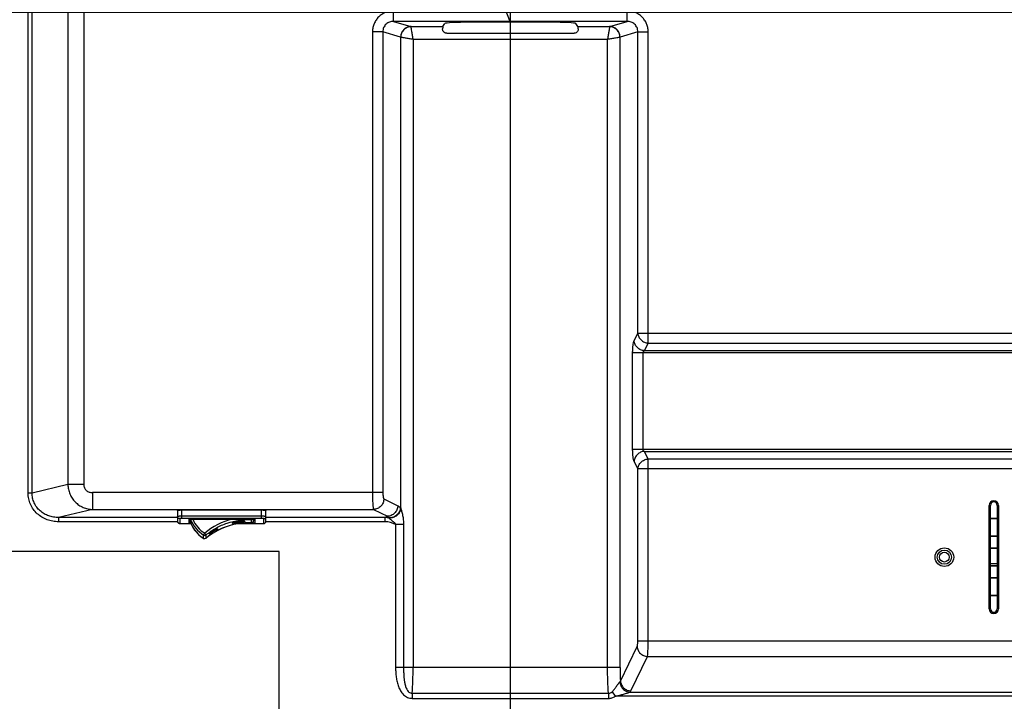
# Model space of a CAD drawing. Header units: millimetres. Extents: x -9020 to -2602, y 1105 to 6065.
# Tile 8 of 80: x -7507 to -7272, y 2675 to 2838. Entities that reach past the tile are written whole.
import ezdxf

# ---------------------------------------------------------------- set-up
doc = ezdxf.new("R2010")
doc.units = ezdxf.units.MM
doc.header["$LTSCALE"] = 65.395
doc.header["$PDSIZE"] = 0.05
doc.layers.get('0').update_dxf_attribs({"linetype": 'CONTINUOUS'})
doc.layers.get('Defpoints').update_dxf_attribs({"linetype": 'CONTINUOUS'})
doc.layers.add('02___PRT_ALL_AXES', color=7, linetype='CONTINUOUS')
doc.styles.get("Standard").update_dxf_attribs({"font": 'GOTHIC.TTF', "width": 0.5})
doc.dimstyles.new('ISO-25', dxfattribs={"dimtxt": 2.5, "dimasz": 2.5, "dimexe": 1.25, "dimexo": 0.625, "dimtad": 1, "dimtxsty": 'STANDARD', "dimcen": 2.5, "dimadec": 0, "dimazin": 0, "dimtfac": 1, "dimtmove": 0, "dimatfit": 3, "dimfxl": 1, "dimarcsym": 0})

# ---------------------------------------------------------------- blocks, each defined once
blk = doc.blocks.new('*D9')
at = {"color": 3, "lineweight": -2}
for p, q in [((-7637.35, 2848.98), (-7637.35, 2552.24)), ((-7389.98, 2848.98), (-7389.98, 2552.24)), ((-7404.98, 2553.49), (-7622.35, 2553.49))]:
    blk.add_line(p, q, dxfattribs=at)
at = {"color": 3}
for points in [[(-7622.35, 2555.99), (-7622.35, 2550.99), (-7637.35, 2553.49)], [(-7404.98, 2550.99), (-7404.98, 2555.99), (-7389.98, 2553.49)]]:
    blk.add_solid(points, dxfattribs=at)
at = {"layer": 'Defpoints', "color": 0}
for p in [(-7637.35, 2849.6), (-7389.98, 2849.6), (-7637.35, 2553.49)]:
    blk.add_point(p, dxfattribs=at)
at = {"color": 2, "insert": (-7513.66, 2571.45), "char_height": 20, "attachment_point": 5}
blk.add_mtext('247 [9,739]', dxfattribs=at)
blk = doc.blocks.new('*D10')
at = {"color": 3, "lineweight": -2}
for p, q in [((-7390.6, 2849.6), (-7807.72, 2849.6)), ((-7806.47, 2834.6), (-7806.47, 2637.48)), ((-7390.6, 2622.48), (-7807.72, 2622.48))]:
    blk.add_line(p, q, dxfattribs=at)
at = {"color": 3}
for points in [[(-7803.97, 2834.6), (-7808.97, 2834.6), (-7806.47, 2849.6)], [(-7808.97, 2637.48), (-7803.97, 2637.48), (-7806.47, 2622.48)]]:
    blk.add_solid(points, dxfattribs=at)
at = {"layer": 'Defpoints', "color": 0}
for p in [(-7389.98, 2849.6), (-7806.47, 2622.48), (-7389.98, 2622.48)]:
    blk.add_point(p, dxfattribs=at)
at = {"color": 2, "insert": (-7824.43, 2736.04), "char_height": 20, "attachment_point": 5, "rotation": 90}
blk.add_mtext('227 [8,942]', dxfattribs=at)
blk = doc.blocks.new('*D11')
at = {"color": 3, "lineweight": -2}
for p, q in [((-7637.35, 2838.63), (-7637.35, 2502.45)), ((-7209.98, 2838.63), (-7209.98, 2502.45)), ((-7224.98, 2503.7), (-7622.35, 2503.7))]:
    blk.add_line(p, q, dxfattribs=at)
at = {"color": 3}
for points in [[(-7622.35, 2506.2), (-7622.35, 2501.2), (-7637.35, 2503.7)], [(-7224.98, 2501.2), (-7224.98, 2506.2), (-7209.98, 2503.7)]]:
    blk.add_solid(points, dxfattribs=at)
at = {"layer": 'Defpoints', "color": 0}
for p in [(-7637.35, 2839.25), (-7209.98, 2839.25), (-7637.35, 2503.7)]:
    blk.add_point(p, dxfattribs=at)
at = {"color": 2, "insert": (-7423.66, 2521.66), "char_height": 20, "attachment_point": 5}
blk.add_mtext('427 [16,826]', dxfattribs=at)
blk = doc.blocks.new('*D12')
at = {"color": 3, "lineweight": -2}
for p, q in [((-7210.6, 2839.25), (-7738.66, 2839.25)), ((-7737.41, 2824.25), (-7737.41, 2637.48)), ((-7210.6, 2622.48), (-7738.66, 2622.48))]:
    blk.add_line(p, q, dxfattribs=at)
at = {"color": 3}
for points in [[(-7734.91, 2824.25), (-7739.91, 2824.25), (-7737.41, 2839.25)], [(-7739.91, 2637.48), (-7734.91, 2637.48), (-7737.41, 2622.48)]]:
    blk.add_solid(points, dxfattribs=at)
at = {"layer": 'Defpoints', "color": 0}
for p in [(-7209.98, 2839.25), (-7737.41, 2622.48), (-7209.98, 2622.48)]:
    blk.add_point(p, dxfattribs=at)
at = {"color": 2, "insert": (-7755.37, 2730.87), "char_height": 20, "attachment_point": 5, "rotation": 90}
blk.add_mtext('217 [8,534]', dxfattribs=at)
blk = doc.blocks.new('*D14')
at = {"color": 3, "lineweight": -2}
for p, q in [((-7637.35, 2811.59), (-7637.35, 2459.59)), ((-6424.31, 2811.59), (-6424.31, 2459.59)), ((-6439.31, 2460.84), (-7622.35, 2460.84))]:
    blk.add_line(p, q, dxfattribs=at)
at = {"color": 3}
for points in [[(-7622.35, 2463.34), (-7622.35, 2458.34), (-7637.35, 2460.84)], [(-6439.31, 2458.34), (-6439.31, 2463.34), (-6424.31, 2460.84)]]:
    blk.add_solid(points, dxfattribs=at)
at = {"layer": 'Defpoints', "color": 0}
for p in [(-7637.35, 2812.21), (-6424.31, 2812.21), (-7637.35, 2460.84)]:
    blk.add_point(p, dxfattribs=at)
at = {"color": 2, "insert": (-7030.83, 2478.8), "char_height": 20, "attachment_point": 5}
blk.add_mtext('1213 [47,758]', dxfattribs=at)
blk = doc.blocks.new('*D15')
at = {"color": 3, "lineweight": -2}
for p, q in [((-6472.32, 2852.35), (-7894.01, 2852.35)), ((-7892.76, 2837.35), (-7892.76, 2637.48)), ((-6472.32, 2622.48), (-7894.01, 2622.48))]:
    blk.add_line(p, q, dxfattribs=at)
at = {"color": 3}
for points in [[(-7890.26, 2837.35), (-7895.26, 2837.35), (-7892.76, 2852.35)], [(-7895.26, 2637.48), (-7890.26, 2637.48), (-7892.76, 2622.48)]]:
    blk.add_solid(points, dxfattribs=at)
at = {"layer": 'Defpoints', "color": 0}
for p in [(-6471.7, 2852.35), (-7892.76, 2622.48), (-6471.7, 2622.48)]:
    blk.add_point(p, dxfattribs=at)
at = {"color": 2, "insert": (-7910.72, 2737.42), "char_height": 20, "attachment_point": 5, "rotation": 90}
blk.add_mtext('230 [9,050]', dxfattribs=at)
blk = doc.blocks.new('*D16')
at = {"color": 3, "lineweight": -2}
for p, q in [((-7637.35, 3096.73), (-7637.35, 2411.46)), ((-6390.78, 3096.73), (-6390.78, 2411.46)), ((-6405.78, 2412.71), (-7622.35, 2412.71))]:
    blk.add_line(p, q, dxfattribs=at)
at = {"color": 3}
for points in [[(-7622.35, 2415.21), (-7622.35, 2410.21), (-7637.35, 2412.71)], [(-6405.78, 2410.21), (-6405.78, 2415.21), (-6390.78, 2412.71)]]:
    blk.add_solid(points, dxfattribs=at)
at = {"layer": 'Defpoints', "color": 0}
for p in [(-7637.35, 3097.35), (-6390.78, 3097.35), (-7637.35, 2412.71)]:
    blk.add_point(p, dxfattribs=at)
at = {"color": 2, "insert": (-7014.06, 2430.67), "char_height": 20, "attachment_point": 5}
blk.add_mtext('1247 [49,078]', dxfattribs=at)
blk = doc.blocks.new('*D17')
at = {"color": 3, "lineweight": -2}
for p, q in [((-6463.8, 3204.35), (-7949.19, 3204.35)), ((-7947.94, 3189.35), (-7947.94, 2637.48)), ((-6463.8, 2622.48), (-7949.19, 2622.48))]:
    blk.add_line(p, q, dxfattribs=at)
at = {"color": 3}
for points in [[(-7945.44, 3189.35), (-7950.44, 3189.35), (-7947.94, 3204.35)], [(-7950.44, 2637.48), (-7945.44, 2637.48), (-7947.94, 2622.48)]]:
    blk.add_solid(points, dxfattribs=at)
at = {"layer": 'Defpoints', "color": 0}
for p in [(-6463.18, 3204.35), (-7947.94, 2622.48), (-6463.18, 2622.48)]:
    blk.add_point(p, dxfattribs=at)
at = {"color": 2, "insert": (-7965.9, 2913.42), "char_height": 20, "attachment_point": 5, "rotation": 90}
blk.add_mtext('582 [22,908]', dxfattribs=at)

msp = doc.modelspace()

# ---------------------------------------------------------------- linework, layer by layer
at = {"color": 7, "linetype": 'Continuous'}
for p, q in [((-7504.68, 2724.9), (-7504.68, 3392.25)), ((-7503.74, 2724.9), (-7503.74, 3392.25)), ((-7495.22, 3324.85), (-7495.22, 2726.95)), ((-7491.46, 3324.85), (-7491.46, 2726.95)), ((-7417.74, 2837.16), (-7417.74, 2839.65)), ((-7362.22, 2837.16), (-7362.22, 2839.65)), ((-7417.74, 2837.16), (-7413.61, 2835.93)), ((-7362.22, 2837.16), (-7417.74, 2837.16)), ((-7366.34, 2835.93), (-7362.22, 2837.16)), ((-7422.77, 2834.69), (-7422.77, 2725)), ((-7420.31, 2834.69), (-7422.77, 2834.69)), ((-7420.31, 2834.69), (-7420.31, 2725)), ((-7416.07, 2833.43), (-7420.31, 2834.69)), ((-7359.65, 2834.69), (-7363.88, 2833.43)), ((-7359.65, 2762.95), (-7359.65, 2834.69)), ((-7359.65, 2834.69), (-7357.19, 2834.69)), ((-7357.19, 2760.6), (-7357.19, 2834.69)), ((-7416.06, 2721.38), (-7416.06, 2833.43)), ((-7413.11, 2832.93), (-7413.11, 2683.35)), ((-7363.89, 2683.35), (-7363.89, 2833.43)), ((-7360.53, 2761.12), (-7359.65, 2762.95)), ((-7359.65, 2762.95), (-6514.33, 2762.95)), ((-7358.07, 2758.77), (-7357.19, 2760.6)), ((-7357.19, 2760.6), (-6522.03, 2760.6)), ((-7360.88, 2735.3), (-7360.88, 2758.3)), ((-6509.37, 2758.3), (-7360.88, 2758.3)), ((-7358.42, 2735.3), (-7358.42, 2758.3)), ((-6522.03, 2758.77), (-7358.07, 2758.77)), ((-6509.37, 2735.3), (-7360.88, 2735.3)), ((-7357.19, 2733), (-7358.07, 2734.83)), ((-7358.07, 2734.83), (-6522.03, 2734.83)), ((-7359.65, 2730.65), (-7360.53, 2732.48)), ((-7357.19, 2689.77), (-7357.19, 2733)), ((-6522.03, 2733), (-7357.19, 2733)), ((-7359.65, 2689.77), (-7359.65, 2730.65)), ((-6514.33, 2730.65), (-7359.65, 2730.65)), ((-7495.22, 2726.95), (-7503.74, 2724.9)), ((-7491.46, 2726.95), (-7495.22, 2726.95)), ((-7503.74, 2724.9), (-7504.68, 2724.9)), ((-7489.39, 2725), (-7489.39, 2721.02)), ((-7420.31, 2725), (-7489.39, 2725)), ((-7420.06, 2723.51), (-7416.76, 2721.87)), ((-7276.08, 2697.33), (-7276.08, 2721.98)), ((-7276.08, 2721.98), (-7275.78, 2721.98)), ((-7275.78, 2697.33), (-7275.78, 2721.98)), ((-7274.18, 2721.98), (-7274.18, 2697.33)), ((-7273.88, 2721.98), (-7274.18, 2721.98)), ((-7273.88, 2721.98), (-7273.88, 2697.33)), ((-7489.39, 2721.02), (-7497.45, 2719.08)), ((-7489.39, 2721.02), (-7422.53, 2721.02)), ((-7469.13, 2720.79), (-7469.13, 2718.16)), ((-7468.13, 2718.84), (-7468.13, 2720.88)), ((-7468.13, 2720.88), (-7449.13, 2720.88)), ((-7449.13, 2719.38), (-7468.13, 2719.38)), ((-7449.13, 2718.84), (-7449.13, 2720.88)), ((-7448.13, 2718.16), (-7448.13, 2720.79)), ((-7422.53, 2721.02), (-7419.22, 2719.38)), ((-7419.22, 2719.38), (-7419.82, 2719.08)), ((-7497.45, 2719.08), (-7497.45, 2718.08)), ((-7469.13, 2719.08), (-7497.45, 2719.08)), ((-7469.12, 2718.08), (-7497.45, 2718.08)), ((-7468.63, 2718.8), (-7468.63, 2717.66)), ((-7449.13, 2718.84), (-7468.13, 2718.84)), ((-7468.13, 2717.62), (-7468.13, 2717.62)), ((-7468.13, 2717.62), (-7465.95, 2717.62)), ((-7468.13, 2717.62), (-7465.95, 2717.62)), ((-7466.48, 2718.67), (-7466.48, 2717.8)), ((-7466.48, 2718.67), (-7450.78, 2718.67)), ((-7466.48, 2717.8), (-7466.02, 2717.8)), ((-7454.78, 2717.62), (-7449.13, 2717.62)), ((-7454.77, 2717.62), (-7449.13, 2717.62)), ((-7453.3, 2717.8), (-7450.78, 2717.8)), ((-7451.58, 2717.83), (-7451.58, 2718.61)), ((-7451.58, 2717.83), (-7451.58, 2717.83)), ((-7451.09, 2718.16), (-7451.09, 2718.67)), ((-7451.09, 2718.16), (-7451.09, 2718.16)), ((-7450.78, 2718.67), (-7450.78, 2717.8)), ((-7449.13, 2717.62), (-7449.13, 2717.62)), ((-7448.63, 2717.66), (-7448.63, 2718.8)), ((-7419.82, 2719.08), (-7448.13, 2719.08)), ((-7419.82, 2718.08), (-7448.13, 2718.08)), ((-7419.82, 2719.08), (-7419.82, 2718.08)), ((-7417.27, 2717.4), (-7417.27, 2683.35)), ((-7415.38, 2717.4), (-7417.27, 2717.4)), ((-7415.38, 2717.4), (-7415.38, 2683.35)), ((-7274.18, 2718.86), (-7275.78, 2718.86)), ((-7274.18, 2718.78), (-7275.78, 2718.78)), ((-7462.95, 2714.13), (-7462.95, 2714.9)), ((-7462.36, 2714.16), (-7462.36, 2714.94)), ((-7275.78, 2714.73), (-7274.18, 2714.73)), ((-7275.78, 2714.64), (-7274.18, 2714.64)), ((-7462.95, 2714.12), (-7462.95, 2714.13)), ((-7462.36, 2714.16), (-7462.36, 2714.16)), ((-7444.98, 2711), (-7574.98, 2711)), ((-7444.98, 2649), (-7444.98, 2711)), ((-7274.18, 2711.81), (-7275.78, 2711.81)), ((-7274.18, 2711.73), (-7275.78, 2711.73)), ((-7275.78, 2708.11), (-7274.18, 2708.11)), ((-7275.78, 2707.68), (-7274.18, 2707.68)), ((-7275.78, 2707.59), (-7274.18, 2707.59)), ((-7274.18, 2704.76), (-7275.78, 2704.76)), ((-7274.18, 2704.68), (-7275.78, 2704.68)), ((-7275.78, 2700.63), (-7274.18, 2700.63)), ((-7275.78, 2700.54), (-7274.18, 2700.54)), ((-7276.08, 2697.33), (-7275.78, 2697.33)), ((-7273.88, 2697.33), (-7274.18, 2697.33)), ((-7359.65, 2689.77), (-7357.19, 2689.77)), ((-7357.19, 2689.77), (-6510.39, 2689.77)), ((-7363.79, 2680.16), (-7359.82, 2688.36)), ((-7361.33, 2677.81), (-7357.36, 2686.01)), ((-7357.36, 2686.01), (-6522.03, 2686.01)), ((-7415.38, 2683.35), (-7417.27, 2683.35)), ((-7363.89, 2683.35), (-7415.38, 2683.35)), ((-7413.32, 2677.26), (-7413.32, 2676.04)), ((-7413.32, 2677.26), (-7366.63, 2677.26)), ((-7366.63, 2677.26), (-7366.63, 2676.04)), ((-7365.77, 2677.62), (-7365.04, 2676.55)), ((-7361.58, 2677.49), (-6522.03, 2677.49)), ((-7413.32, 2676.04), (-7366.63, 2676.04)), ((-6510.2, 2676.55), (-7365.04, 2676.55))]:
    msp.add_line(p, q, dxfattribs=at)
msp.add_line((-7418.71, 2908.81), (-7389.98, 2836.94))
for radius in [2.21, 1.69, 1.16]:
    msp.add_circle((-7286.73, 2709.65), radius, dxfattribs=at)
for centre, radius, start, end in [((-7274.98, 2721.98), 1.1, 0, 180), ((-7274.98, 2721.98), 0.8, 0, 180), ((-7458.66, 2720.84), 7.97, 195.8456, 236.9356), ((-7458.67, 2720.84), 7.96, 195.821, 203.8427), ((-7458.65, 2721.62), 7.98, 201.7478, 237.407), ((-7458.65, 2720.85), 7.98, 203.8618, 237.4037), ((-7458.65, 2721.67), 7.48, 203.6439, 237.4048), ((-7452.14, 2702.64), 16.52, 104.0063, 129.6133), ((-7452.14, 2701.81), 16.03, 99.4836, 129.6098), ((-7452.14, 2701.8), 16.04, 90.7522, 126.9214), ((-7452.13, 2701.74), 16.1, 88.0263, 99.4793), ((-7452.13, 2701.79), 16.06, 88.0134, 90.7644), ((-7451.56, 2718.33), 0.5, 268.0124, 340.3787), ((-7451.56, 2718.33), 0.5, 267.9703, 331.1671), ((-7451.56, 2718.33), 0.499, 331.2361, 332.7477), ((-7451.56, 2718.33), 0.499, 332.7476, 335.6813), ((-7451.56, 2718.33), 0.498, 335.6808, 338.4523), ((-7458.58, 2720.83), 7.95, 340.3794, 344.1859), ((-7458.57, 2720.83), 7.95, 340.3787, 340.7631), ((-7451.55, 2718.33), 0.495, 338.4528, 340.3777), ((-7458.58, 2720.83), 7.95, 340.7631, 341.4839), ((-7458.58, 2720.83), 7.95, 341.4839, 342.0299), ((-7458.58, 2720.83), 7.95, 342.0298, 342.7596), ((-7458.57, 2720.83), 7.95, 342.7596, 343.2629), ((-7458.57, 2720.83), 7.95, 343.2629, 344.1413), ((-7448.63, 2718.16), 0.5, 269.9436, 339.5033), ((-7448.62, 2718.16), 0.496, 339.5754, 344.0939), ((-7448.62, 2718.16), 0.494, 344.0975, 346.0792), ((-7448.63, 2718.16), 0.499, 349.1079, 354.4189), ((-7448.62, 2718.16), 0.497, 346.0809, 349.1085), ((-7448.62, 2718.16), 0.495, 354.4137, 359.9911), ((-7419.83, 2712.98), 6.1, 81.7638, 89.8556), ((-7419.81, 2713.02), 5.06, 59.8666, 90.0719), ((-7462.68, 2715.32), 0.502, 237.4017, 309.5887), ((-7452.17, 2701.85), 15.99, 126.9348, 129.6215), ((-7458.64, 2720.87), 8, 236.9084, 237.3863), ((-7462.68, 2714.55), 0.502, 237.4017, 309.5887), ((-7462.68, 2714.55), 0.5, 237.3863, 309.6226), ((-7274.98, 2697.33), 1.1, 180, 0), ((-7274.98, 2697.33), 0.8, 180, 0)]:
    msp.add_arc(centre, radius, start, end, dxfattribs=at)
for points, knots in [([(-7417.74, 2839.65), (-7418.06, 2839.65), (-7418.72, 2839.59), (-7419.66, 2839.31), (-7420.54, 2838.85), (-7421.31, 2838.24), (-7421.94, 2837.48), (-7422.41, 2836.62), (-7422.7, 2835.67), (-7422.77, 2835.02), (-7422.77, 2834.69)], [0, 0, 0, 0, 0.12501, 0.250017, 0.375021, 0.50002, 0.625017, 0.750011, 0.875005, 1, 1, 1, 1]), ([(-7357.19, 2834.69), (-7357.19, 2835.02), (-7357.25, 2835.67), (-7357.54, 2836.62), (-7358.01, 2837.48), (-7358.65, 2838.24), (-7359.42, 2838.85), (-7360.29, 2839.31), (-7361.24, 2839.59), (-7361.89, 2839.65), (-7362.22, 2839.65)], [0, 0, 0, 0, 0.124994, 0.249988, 0.374982, 0.499979, 0.624979, 0.749982, 0.87499, 1, 1, 1, 1]), ([(-7417.74, 2837.16), (-7418.06, 2837.16), (-7418.73, 2837.04), (-7419.59, 2836.52), (-7420.17, 2835.69), (-7420.31, 2835.02), (-7420.31, 2834.69)], [0, 0, 0, 0, 0.248581, 0.498261, 0.748985, 1, 1, 1, 1]), ([(-7359.65, 2834.69), (-7359.65, 2835.02), (-7359.78, 2835.69), (-7360.37, 2836.52), (-7361.23, 2837.04), (-7361.89, 2837.16), (-7362.22, 2837.16)], [0, 0, 0, 0, 0.251014, 0.501738, 0.751419, 1, 1, 1, 1]), ([(-7363.89, 2833.43), (-7363.9, 2833.74), (-7364.04, 2834.38), (-7364.59, 2835.18), (-7365.4, 2835.74), (-7366.04, 2835.88), (-7366.35, 2835.89)], [0, 0, 0, 0, 0.249031, 0.499999, 0.750967, 1, 1, 1, 1]), ([(-7363.88, 2833.43), (-7363.88, 2833.76), (-7364.01, 2834.41), (-7364.56, 2835.23), (-7365.38, 2835.79), (-7366.02, 2835.93), (-7366.34, 2835.93)], [0, 0, 0, 0, 0.251292, 0.502256, 0.751902, 1, 1, 1, 1]), ([(-7366.84, 2832.93), (-7366.67, 2832.96), (-7366.33, 2833.02), (-7365.69, 2833.13), (-7364.88, 2833.26), (-7364.23, 2833.37), (-7363.89, 2833.43)], [0, 0, 0, 0, 0.175314, 0.345482, 0.650532, 1, 1, 1, 1]), ([(-7359.65, 2762.95), (-7359.63, 2762.65), (-7359.47, 2762.05), (-7358.91, 2761.29), (-7358.12, 2760.77), (-7357.5, 2760.62), (-7357.19, 2760.6)], [0, 0, 0, 0, 0.24304, 0.492809, 0.746697, 1, 1, 1, 1]), ([(-7360.88, 2758.3), (-7360.88, 2758.6), (-7360.87, 2759.18), (-7360.8, 2759.98), (-7360.71, 2760.55), (-7360.62, 2760.92), (-7360.56, 2761.06), (-7360.53, 2761.12)], [0, 0, 0, 0, 0.317739, 0.60605, 0.839441, 0.92956, 1, 1, 1, 1]), ([(-7358.07, 2758.77), (-7358.38, 2758.79), (-7359.01, 2758.94), (-7359.8, 2759.46), (-7360.35, 2760.22), (-7360.52, 2760.82), (-7360.53, 2761.12)], [0, 0, 0, 0, 0.253303, 0.507191, 0.75696, 1, 1, 1, 1]), ([(-7358.42, 2758.3), (-7358.42, 2758.36), (-7358.4, 2758.47), (-7358.29, 2758.65), (-7358.16, 2758.74), (-7358.07, 2758.77)], [0, 0, 0, 0, 0.284152, 0.545, 1, 1, 1, 1]), ([(-7360.53, 2732.48), (-7360.56, 2732.54), (-7360.62, 2732.69), (-7360.71, 2733.05), (-7360.8, 2733.63), (-7360.87, 2734.42), (-7360.88, 2735), (-7360.88, 2735.3)], [0, 0, 0, 0, 0.07044, 0.160559, 0.39395, 0.682261, 1, 1, 1, 1]), ([(-7358.07, 2734.83), (-7358.38, 2734.81), (-7359.01, 2734.66), (-7359.8, 2734.14), (-7360.35, 2733.38), (-7360.52, 2732.78), (-7360.53, 2732.48)], [0, 0, 0, 0, 0.253303, 0.507191, 0.75696, 1, 1, 1, 1]), ([(-7358.07, 2734.83), (-7358.16, 2734.86), (-7358.29, 2734.95), (-7358.4, 2735.13), (-7358.42, 2735.24), (-7358.42, 2735.3)], [0, 0, 0, 0, 0.455, 0.715848, 1, 1, 1, 1]), ([(-7359.65, 2730.65), (-7359.63, 2730.95), (-7359.47, 2731.55), (-7358.91, 2732.31), (-7358.12, 2732.83), (-7357.5, 2732.98), (-7357.19, 2733)], [0, 0, 0, 0, 0.24304, 0.492809, 0.746697, 1, 1, 1, 1]), ([(-7495.22, 2726.95), (-7495.21, 2726.56), (-7495.12, 2725.79), (-7494.78, 2724.68), (-7494.23, 2723.66), (-7493.5, 2722.76), (-7492.61, 2722.02), (-7491.61, 2721.46), (-7490.52, 2721.11), (-7489.77, 2721.02), (-7489.39, 2721.02)], [0, 0, 0, 0, 0.126156, 0.25235, 0.37833, 0.503878, 0.628839, 0.753146, 0.876826, 1, 1, 1, 1]), ([(-7491.46, 2726.95), (-7491.46, 2726.69), (-7491.35, 2726.16), (-7490.87, 2725.51), (-7490.18, 2725.09), (-7489.65, 2725), (-7489.39, 2725)], [0, 0, 0, 0, 0.249774, 0.499641, 0.749726, 1, 1, 1, 1]), ([(-7497.45, 2718.08), (-7497.91, 2718.08), (-7498.83, 2718.16), (-7500.17, 2718.53), (-7501.42, 2719.13), (-7502.53, 2719.96), (-7503.45, 2721), (-7504.15, 2722.2), (-7504.58, 2723.52), (-7504.68, 2724.44), (-7504.68, 2724.9)], [0, 0, 0, 0, 0.125037, 0.250066, 0.375084, 0.500087, 0.625077, 0.750055, 0.875027, 1, 1, 1, 1]), ([(-7497.45, 2719.08), (-7497.85, 2719.08), (-7498.64, 2719.14), (-7499.8, 2719.44), (-7500.89, 2719.95), (-7501.86, 2720.65), (-7502.67, 2721.54), (-7503.28, 2722.57), (-7503.66, 2723.71), (-7503.74, 2724.5), (-7503.74, 2724.9)], [0, 0, 0, 0, 0.124955, 0.249923, 0.374905, 0.499903, 0.624916, 0.74994, 0.87497, 1, 1, 1, 1]), ([(-7422.77, 2725), (-7422.77, 2724.76), (-7422.76, 2724.27), (-7422.75, 2723.57), (-7422.73, 2722.91), (-7422.7, 2722.33), (-7422.67, 2721.84), (-7422.63, 2721.49), (-7422.6, 2721.28), (-7422.58, 2721.16), (-7422.56, 2721.08), (-7422.54, 2721.03), (-7422.53, 2721.02)], [0, 0, 0, 0, 0.184447, 0.362559, 0.528236, 0.675828, 0.800347, 0.897652, 0.935091, 0.964674, 0.986266, 1, 1, 1, 1]), ([(-7420.31, 2725), (-7420.31, 2724.82), (-7420.29, 2724.48), (-7420.25, 2724.08), (-7420.2, 2723.81), (-7420.16, 2723.67), (-7420.12, 2723.57), (-7420.08, 2723.52), (-7420.06, 2723.51)], [0, 0, 0, 0, 0.356282, 0.664174, 0.787281, 0.884937, 0.955353, 1, 1, 1, 1]), ([(-7420.06, 2723.51), (-7420.07, 2723.19), (-7420.2, 2722.54), (-7420.75, 2721.72), (-7421.56, 2721.16), (-7422.21, 2721.02), (-7422.53, 2721.02)], [0, 0, 0, 0, 0.250811, 0.501849, 0.751811, 1, 1, 1, 1]), ([(-7416.76, 2721.87), (-7416.76, 2721.55), (-7416.9, 2720.9), (-7417.45, 2720.08), (-7418.26, 2719.52), (-7418.9, 2719.38), (-7419.22, 2719.38)], [0, 0, 0, 0, 0.250811, 0.501849, 0.751811, 1, 1, 1, 1]), ([(-7416.76, 2721.87), (-7416.71, 2721.84), (-7416.49, 2721.73), (-7416.29, 2721.59), (-7416.15, 2721.48)], [0, 0, 0, 0, 0.23897, 1, 1, 1, 1]), ([(-7469.13, 2720.79), (-7469.13, 2720.8), (-7469.09, 2720.81), (-7469.04, 2720.83), (-7468.95, 2720.84), (-7468.83, 2720.85), (-7468.68, 2720.86), (-7468.44, 2720.87), (-7468.25, 2720.88), (-7468.13, 2720.88)], [0, 0, 0, 0, 0.025371, 0.08392, 0.176507, 0.30017, 0.4504, 0.621525, 1, 1, 1, 1]), ([(-7468.13, 2719.38), (-7468.25, 2719.38), (-7468.44, 2719.38), (-7468.68, 2719.37), (-7468.83, 2719.36), (-7468.95, 2719.35), (-7469.04, 2719.33), (-7469.09, 2719.32), (-7469.13, 2719.3), (-7469.13, 2719.3)], [0, 0, 0, 0, 0.378475, 0.5496, 0.69983, 0.823494, 0.91608, 0.974629, 1, 1, 1, 1]), ([(-7468.63, 2718.8), (-7468.69, 2718.8), (-7468.82, 2718.82), (-7468.99, 2718.93), (-7469.1, 2719.1), (-7469.13, 2719.23), (-7469.13, 2719.3)], [0, 0, 0, 0, 0.250459, 0.500623, 0.750422, 1, 1, 1, 1]), ([(-7449.13, 2720.88), (-7449, 2720.88), (-7448.81, 2720.87), (-7448.58, 2720.86), (-7448.43, 2720.85), (-7448.31, 2720.84), (-7448.21, 2720.83), (-7448.16, 2720.81), (-7448.13, 2720.8), (-7448.13, 2720.79)], [0, 0, 0, 0, 0.378475, 0.5496, 0.69983, 0.823493, 0.91608, 0.974629, 1, 1, 1, 1]), ([(-7448.13, 2719.3), (-7448.13, 2719.3), (-7448.16, 2719.32), (-7448.21, 2719.33), (-7448.31, 2719.35), (-7448.43, 2719.36), (-7448.58, 2719.37), (-7448.81, 2719.38), (-7449, 2719.38), (-7449.13, 2719.38)], [0, 0, 0, 0, 0.025371, 0.08392, 0.176506, 0.30017, 0.4504, 0.621525, 1, 1, 1, 1]), ([(-7448.63, 2718.8), (-7448.56, 2718.8), (-7448.43, 2718.82), (-7448.26, 2718.93), (-7448.15, 2719.1), (-7448.13, 2719.23), (-7448.13, 2719.3)], [0, 0, 0, 0, 0.250459, 0.500623, 0.750422, 1, 1, 1, 1]), ([(-7419.22, 2719.38), (-7419.2, 2719.35), (-7419.1, 2719.24), (-7419.02, 2719.11), (-7418.96, 2719.02)], [0, 0, 0, 0, 0.230039, 1, 1, 1, 1]), ([(-7416.15, 2721.48), (-7416.15, 2721.13), (-7416.32, 2720.43), (-7416.97, 2719.57), (-7417.9, 2719.04), (-7418.62, 2718.98), (-7418.96, 2719.02)], [0, 0, 0, 0, 0.250236, 0.501555, 0.751944, 1, 1, 1, 1]), ([(-7416.06, 2721.38), (-7416.08, 2721.04), (-7416.26, 2720.36), (-7416.92, 2719.54), (-7417.85, 2719.02), (-7418.55, 2718.95), (-7418.89, 2718.98)], [0, 0, 0, 0, 0.246353, 0.497421, 0.750018, 1, 1, 1, 1]), ([(-7416.15, 2721.48), (-7416.14, 2721.47), (-7416.11, 2721.44), (-7416.08, 2721.41), (-7416.06, 2721.38)], [0, 0, 0, 0, 0.216381, 1, 1, 1, 1]), ([(-7416.06, 2721.38), (-7415.98, 2721.12), (-7415.8, 2720.53), (-7415.58, 2719.58), (-7415.42, 2718.51), (-7415.38, 2717.77), (-7415.38, 2717.4)], [0, 0, 0, 0, 0.200669, 0.455842, 0.725549, 1, 1, 1, 1]), ([(-7469.13, 2718.16), (-7469.13, 2718.09), (-7469.09, 2717.93), (-7468.94, 2717.75), (-7468.75, 2717.66), (-7468.63, 2717.64), (-7468.57, 2717.64)], [0, 0, 0, 0, 0.275418, 0.548611, 0.799739, 1, 1, 1, 1]), ([(-7468.63, 2717.66), (-7468.69, 2717.66), (-7468.82, 2717.69), (-7468.99, 2717.8), (-7469.1, 2717.97), (-7469.13, 2718.1), (-7469.13, 2718.16)], [0, 0, 0, 0, 0.250459, 0.500623, 0.750422, 1, 1, 1, 1]), ([(-7468.13, 2718.84), (-7468.19, 2718.84), (-7468.28, 2718.84), (-7468.4, 2718.83), (-7468.48, 2718.83), (-7468.54, 2718.82), (-7468.58, 2718.82), (-7468.61, 2718.81), (-7468.63, 2718.8), (-7468.63, 2718.8)], [0, 0, 0, 0, 0.378473, 0.549599, 0.699831, 0.823492, 0.916077, 0.974631, 1, 1, 1, 1]), ([(-7468.63, 2717.66), (-7468.63, 2717.66), (-7468.61, 2717.65), (-7468.58, 2717.65), (-7468.54, 2717.64), (-7468.48, 2717.63), (-7468.4, 2717.63), (-7468.28, 2717.62), (-7468.19, 2717.62), (-7468.13, 2717.62)], [0, 0, 0, 0, 0.025369, 0.083921, 0.176507, 0.30017, 0.450402, 0.621528, 1, 1, 1, 1]), ([(-7468.57, 2717.64), (-7468.54, 2717.64), (-7468.39, 2717.62), (-7468.24, 2717.62), (-7468.13, 2717.62)], [0, 0, 0, 0, 0.217066, 1, 1, 1, 1]), ([(-7462.36, 2714.94), (-7461.61, 2715.56), (-7460.01, 2716.66), (-7457.34, 2717.85), (-7454.49, 2718.53), (-7452.55, 2718.64), (-7451.58, 2718.61)], [0, 0, 0, 0, 0.249828, 0.499796, 0.74987, 1, 1, 1, 1]), ([(-7451.58, 2718.67), (-7451.58, 2718.66), (-7451.58, 2718.64), (-7451.58, 2718.62), (-7451.58, 2718.61)], [0, 0, 0, 0, 0.376356, 1, 1, 1, 1]), ([(-7448.63, 2718.8), (-7448.63, 2718.8), (-7448.64, 2718.81), (-7448.67, 2718.82), (-7448.72, 2718.82), (-7448.78, 2718.83), (-7448.85, 2718.83), (-7448.97, 2718.84), (-7449.06, 2718.84), (-7449.13, 2718.84)], [0, 0, 0, 0, 0.025369, 0.083921, 0.176507, 0.30017, 0.450402, 0.621528, 1, 1, 1, 1]), ([(-7449.13, 2717.62), (-7449.02, 2717.62), (-7448.83, 2717.62), (-7448.65, 2717.64), (-7448.57, 2717.66)], [0, 0, 0, 0, 0.558884, 1, 1, 1, 1]), ([(-7449.13, 2717.62), (-7449.06, 2717.62), (-7448.97, 2717.62), (-7448.85, 2717.63), (-7448.78, 2717.63), (-7448.72, 2717.64), (-7448.67, 2717.65), (-7448.64, 2717.65), (-7448.63, 2717.66), (-7448.63, 2717.66)], [0, 0, 0, 0, 0.378473, 0.549599, 0.699831, 0.823492, 0.916077, 0.974631, 1, 1, 1, 1]), ([(-7448.57, 2717.66), (-7448.51, 2717.67), (-7448.4, 2717.7), (-7448.26, 2717.81), (-7448.15, 2717.97), (-7448.13, 2718.1), (-7448.13, 2718.16)], [0, 0, 0, 0, 0.218553, 0.474496, 0.73665, 1, 1, 1, 1]), ([(-7418.96, 2719.02), (-7418.95, 2719.02), (-7418.93, 2719.01), (-7418.91, 2718.99), (-7418.89, 2718.98)], [0, 0, 0, 0, 0.236615, 1, 1, 1, 1]), ([(-7418.89, 2718.98), (-7418.76, 2718.9), (-7418.48, 2718.69), (-7417.9, 2718.2), (-7417.49, 2717.74), (-7417.27, 2717.4)], [0, 0, 0, 0, 0.205963, 0.461369, 1, 1, 1, 1]), ([(-7462.68, 2715.37), (-7462.72, 2715.31), (-7462.78, 2715.21), (-7462.85, 2715.09), (-7462.9, 2715), (-7462.93, 2714.96), (-7462.94, 2714.92), (-7462.95, 2714.91), (-7462.95, 2714.9)], [0, 0, 0, 0, 0.360917, 0.677362, 0.803466, 0.901441, 0.967663, 1, 1, 1, 1]), ([(-7462.68, 2715.37), (-7462.64, 2715.32), (-7462.58, 2715.24), (-7462.5, 2715.15), (-7462.46, 2715.08), (-7462.42, 2715.03), (-7462.39, 2714.99), (-7462.37, 2714.96), (-7462.36, 2714.94), (-7462.36, 2714.94)], [0, 0, 0, 0, 0.36226, 0.529565, 0.67905, 0.80495, 0.902504, 0.968154, 1, 1, 1, 1]), ([(-7359.82, 2688.36), (-7359.81, 2688.39), (-7359.78, 2688.46), (-7359.73, 2688.64), (-7359.69, 2688.93), (-7359.66, 2689.33), (-7359.65, 2689.62), (-7359.65, 2689.77)], [0, 0, 0, 0, 0.070441, 0.160558, 0.393949, 0.68226, 1, 1, 1, 1]), ([(-7357.36, 2686.01), (-7357.35, 2686.09), (-7357.32, 2686.29), (-7357.27, 2686.78), (-7357.23, 2687.54), (-7357.19, 2688.6), (-7357.19, 2689.37), (-7357.19, 2689.77)], [0, 0, 0, 0, 0.067516, 0.156441, 0.390245, 0.680323, 1, 1, 1, 1]), ([(-7359.82, 2688.36), (-7359.8, 2688.06), (-7359.64, 2687.46), (-7359.09, 2686.7), (-7358.29, 2686.18), (-7357.67, 2686.03), (-7357.36, 2686.01)], [0, 0, 0, 0, 0.24304, 0.492809, 0.746697, 1, 1, 1, 1]), ([(-7417.27, 2683.35), (-7417.27, 2682.96), (-7417.24, 2682.2), (-7417.13, 2681.06), (-7416.92, 2679.94), (-7416.6, 2678.84), (-7416.11, 2677.8), (-7415.41, 2676.88), (-7414.62, 2676.32), (-7413.89, 2676.08), (-7413.51, 2676.04), (-7413.32, 2676.04)], [0, 0, 0, 0, 0.125165, 0.250322, 0.375464, 0.500571, 0.625599, 0.75046, 0.875023, 0.937516, 1, 1, 1, 1]), ([(-7415.38, 2683.35), (-7415.38, 2683.06), (-7415.37, 2682.48), (-7415.33, 2681.61), (-7415.26, 2680.74), (-7415.15, 2679.89), (-7414.99, 2679.18), (-7414.81, 2678.63), (-7414.64, 2678.24), (-7414.42, 2677.87), (-7414.13, 2677.54), (-7413.76, 2677.3), (-7413.47, 2677.25), (-7413.32, 2677.26)], [0, 0, 0, 0, 0.125596, 0.251076, 0.376344, 0.501335, 0.626034, 0.688332, 0.750611, 0.812903, 0.875243, 0.937623, 1, 1, 1, 1]), ([(-7413.32, 2677.26), (-7413.25, 2678.24), (-7413.14, 2680.26), (-7413.11, 2682.3), (-7413.11, 2683.35)], [0, 0, 0, 0, 0.483412, 1, 1, 1, 1]), ([(-7366.63, 2677.26), (-7366.71, 2678.24), (-7366.81, 2680.26), (-7366.84, 2682.3), (-7366.84, 2683.35)], [0, 0, 0, 0, 0.483422, 1, 1, 1, 1]), ([(-7363.89, 2683.35), (-7363.89, 2683.08), (-7363.88, 2682.01), (-7363.84, 2680.95), (-7363.79, 2680.16)], [0, 0, 0, 0, 0.254627, 1, 1, 1, 1]), ([(-7365.77, 2677.62), (-7365.67, 2677.71), (-7365.48, 2677.92), (-7365.22, 2678.24), (-7364.97, 2678.57), (-7364.73, 2678.9), (-7364.5, 2679.23), (-7364.29, 2679.53), (-7364.13, 2679.75), (-7364.01, 2679.9), (-7363.95, 2679.96), (-7363.93, 2679.99)], [0, 0, 0, 0, 0.138728, 0.277805, 0.41634, 0.552859, 0.685035, 0.808989, 0.917859, 0.963182, 1, 1, 1, 1]), ([(-7363.93, 2679.99), (-7363.91, 2680), (-7363.86, 2680.05), (-7363.82, 2680.12), (-7363.79, 2680.16)], [0, 0, 0, 0, 0.271265, 1, 1, 1, 1]), ([(-7363.93, 2679.99), (-7363.91, 2679.69), (-7363.76, 2679.08), (-7363.23, 2678.29), (-7362.48, 2677.72), (-7361.88, 2677.53), (-7361.58, 2677.49)], [0, 0, 0, 0, 0.246168, 0.499616, 0.753282, 1, 1, 1, 1]), ([(-7363.79, 2680.16), (-7363.77, 2679.86), (-7363.61, 2679.26), (-7363.06, 2678.51), (-7362.26, 2677.98), (-7361.64, 2677.83), (-7361.33, 2677.81)], [0, 0, 0, 0, 0.24304, 0.492809, 0.746697, 1, 1, 1, 1]), ([(-7366.63, 2677.26), (-7366.55, 2677.25), (-7366.39, 2677.27), (-7366.08, 2677.36), (-7365.89, 2677.51), (-7365.77, 2677.62)], [0, 0, 0, 0, 0.250771, 0.501455, 1, 1, 1, 1]), ([(-7365.04, 2676.55), (-7364.74, 2676.61), (-7364.14, 2676.75), (-7363.25, 2676.99), (-7362.53, 2677.2), (-7361.98, 2677.37), (-7361.71, 2677.45), (-7361.58, 2677.49)], [0, 0, 0, 0, 0.257291, 0.513587, 0.765743, 0.887294, 1, 1, 1, 1]), ([(-7361.58, 2677.49), (-7361.55, 2677.52), (-7361.46, 2677.61), (-7361.37, 2677.73), (-7361.33, 2677.81)], [0, 0, 0, 0, 0.271836, 1, 1, 1, 1]), ([(-7366.63, 2676.04), (-7366.35, 2676.04), (-7365.78, 2676.13), (-7365.27, 2676.39), (-7365.04, 2676.55)], [0, 0, 0, 0, 0.499813, 1, 1, 1, 1])]:
    msp.add_open_spline(points, degree=3, knots=knots, dxfattribs=at)
for points in [[(-7363.89, 2833.43), (-7363.89, 2833.43), (-7363.88, 2833.43), (-7363.88, 2833.43)], [(-7451.58, 2718.61), (-7451.49, 2718.61), (-7451.4, 2718.63), (-7451.33, 2718.67)]]:
    msp.add_open_spline(points, degree=3, dxfattribs=at)
at = {"layer": '02___PRT_ALL_AXES', "color": 7, "linetype": 'Continuous'}
for p, q in [((-7406.03, 2835.93), (-7405.56, 2836.64)), ((-7380.38, 2836.95), (-7399.56, 2836.95)), ((-7373.91, 2835.93), (-7374.38, 2836.64)), ((-7413.61, 2835.93), (-7406.03, 2835.93)), ((-7405.12, 2834.31), (-7374.82, 2834.31)), ((-7373.91, 2835.93), (-7366.34, 2835.93)), ((-7413.11, 2832.93), (-7366.84, 2832.93)), ((-7366.84, 2683.35), (-7366.84, 2832.93)), ((-7455.63, 2717.94), (-7455.62, 2717.95)), ((-7455.63, 2717.85), (-7455.63, 2717.94)), ((-7453.63, 2718.16), (-7453.63, 2718.26)), ((-7461.63, 2715.17), (-7461.63, 2715.08)), ((-7459.63, 2716.42), (-7459.63, 2716.33))]:
    msp.add_line(p, q, dxfattribs=at)
for centre, radius, start, end in [((-7453.95, 2712.36), 5.83, 105.8967, 106.6727), ((-7453.54, 2712.99), 5.27, 90.8907, 91.8667), ((-7453.55, 2713.6), 4.66, 90.1672, 90.887), ((-7452.14, 2702.24), 16.03, 117.8395, 126.2817), ((-7452.14, 2702.16), 16.03, 117.8395, 126.2817)]:
    msp.add_arc(centre, radius, start, end, dxfattribs=at)
for centre, major_axis, ratio, start_param, end_param in [((-7399.56, 2836.63), (6, 0), 0.052408, 1.570796, 3.106686), ((-7380.38, 2836.63), (6, 0), 0.052408, 0.034907, 1.570796), ((-7406.03, 2832.93), (0, 3), 0.034921, 0.05236, 0.610821), ((-7373.91, 2832.93), (0, 3), 0.034921, 5.672365, 6.230825)]:
    msp.add_ellipse(centre, major_axis=major_axis, ratio=ratio, start_param=start_param, end_param=end_param, dxfattribs=at)
for points, knots in [([(-7413.61, 2835.93), (-7413.93, 2835.93), (-7414.58, 2835.79), (-7415.39, 2835.23), (-7415.94, 2834.41), (-7416.07, 2833.76), (-7416.07, 2833.43)], [0, 0, 0, 0, 0.248098, 0.497744, 0.748708, 1, 1, 1, 1]), ([(-7413.6, 2835.89), (-7413.92, 2835.88), (-7414.56, 2835.74), (-7415.36, 2835.18), (-7415.91, 2834.38), (-7416.05, 2833.74), (-7416.06, 2833.43)], [0, 0, 0, 0, 0.249032, 0.5, 0.750968, 1, 1, 1, 1]), ([(-7413.6, 2835.89), (-7413.6, 2835.89), (-7413.61, 2835.91), (-7413.61, 2835.92), (-7413.61, 2835.93)], [0, 0, 0, 0, 0.344499, 1, 1, 1, 1]), ([(-7413.11, 2832.93), (-7413.14, 2833.11), (-7413.19, 2833.45), (-7413.3, 2834.09), (-7413.44, 2834.9), (-7413.55, 2835.54), (-7413.6, 2835.89)], [0, 0, 0, 0, 0.175313, 0.345482, 0.650533, 1, 1, 1, 1]), ([(-7405.12, 2834.31), (-7405.28, 2834.31), (-7405.6, 2834.39), (-7405.92, 2834.7), (-7406.07, 2835.05), (-7406.09, 2835.29), (-7406.09, 2835.39)], [0, 0, 0, 0, 0.296775, 0.571088, 0.806283, 1, 1, 1, 1]), ([(-7373.85, 2835.39), (-7373.85, 2835.29), (-7373.86, 2835.05), (-7374.01, 2834.7), (-7374.34, 2834.39), (-7374.66, 2834.31), (-7374.82, 2834.31)], [0, 0, 0, 0, 0.193717, 0.428912, 0.703225, 1, 1, 1, 1]), ([(-7366.35, 2835.89), (-7366.36, 2835.84), (-7366.38, 2835.72), (-7366.42, 2835.5), (-7366.47, 2835.2), (-7366.55, 2834.68), (-7366.65, 2834.09), (-7366.76, 2833.45), (-7366.82, 2833.11), (-7366.84, 2832.93)], [0, 0, 0, 0, 0.046235, 0.121686, 0.223873, 0.349468, 0.654518, 0.824687, 1, 1, 1, 1]), ([(-7366.34, 2835.93), (-7366.34, 2835.93), (-7366.35, 2835.92), (-7366.35, 2835.9), (-7366.35, 2835.89)], [0, 0, 0, 0, 0.157259, 1, 1, 1, 1]), ([(-7416.06, 2833.43), (-7416.02, 2833.42), (-7415.9, 2833.4), (-7415.68, 2833.36), (-7415.38, 2833.31), (-7414.85, 2833.23), (-7414.26, 2833.13), (-7413.62, 2833.02), (-7413.28, 2832.96), (-7413.11, 2832.93)], [0, 0, 0, 0, 0.046235, 0.121685, 0.223871, 0.349467, 0.654518, 0.824687, 1, 1, 1, 1]), ([(-7456.13, 2717.73), (-7456.13, 2717.73), (-7456.12, 2717.75), (-7456.09, 2717.77), (-7456.05, 2717.79), (-7455.96, 2717.83), (-7455.82, 2717.88), (-7455.7, 2717.92), (-7455.63, 2717.94)], [0, 0, 0, 0, 0.032652, 0.090715, 0.177086, 0.291493, 0.599293, 1, 1, 1, 1]), ([(-7455.54, 2717.76), (-7455.63, 2717.75), (-7455.77, 2717.73), (-7455.95, 2717.71), (-7456.06, 2717.7), (-7456.11, 2717.71), (-7456.13, 2717.72), (-7456.13, 2717.73)], [0, 0, 0, 0, 0.414313, 0.727263, 0.922028, 0.973201, 1, 1, 1, 1]), ([(-7453.63, 2718.16), (-7453.63, 2718.17), (-7453.66, 2718.18), (-7453.71, 2718.19), (-7453.81, 2718.2), (-7453.93, 2718.19), (-7454.08, 2718.19), (-7454.32, 2718.17), (-7454.63, 2718.13), (-7454.94, 2718.07), (-7455.18, 2718.01), (-7455.32, 2717.97), (-7455.45, 2717.94), (-7455.54, 2717.9), (-7455.6, 2717.88), (-7455.62, 2717.86), (-7455.63, 2717.85), (-7455.63, 2717.85)], [0, 0, 0, 0, 0.012034, 0.040542, 0.086055, 0.147068, 0.221285, 0.305861, 0.492965, 0.680885, 0.766627, 0.842636, 0.906029, 0.954313, 0.985624, 0.994727, 1, 1, 1, 1]), ([(-7455.63, 2717.85), (-7455.63, 2717.84), (-7455.59, 2717.83), (-7455.54, 2717.83), (-7455.45, 2717.83), (-7455.32, 2717.85), (-7455.17, 2717.87), (-7454.94, 2717.9), (-7454.63, 2717.95), (-7454.32, 2718), (-7454.08, 2718.04), (-7453.93, 2718.07), (-7453.81, 2718.09), (-7453.71, 2718.12), (-7453.66, 2718.14), (-7453.63, 2718.15), (-7453.63, 2718.16)], [0, 0, 0, 0, 0.011411, 0.039643, 0.08525, 0.146546, 0.221116, 0.3061, 0.494433, 0.683947, 0.770186, 0.846225, 0.909111, 0.956463, 0.986688, 1, 1, 1, 1]), ([(-7455.55, 2717.97), (-7455.25, 2718.05), (-7454.64, 2718.18), (-7454.02, 2718.25), (-7453.72, 2718.26)], [0, 0, 0, 0, 0.501938, 1, 1, 1, 1]), ([(-7453.72, 2718.05), (-7454.02, 2718), (-7454.63, 2717.91), (-7455.24, 2717.81), (-7455.54, 2717.76)], [0, 0, 0, 0, 0.50257, 1, 1, 1, 1]), ([(-7453.13, 2718.2), (-7453.13, 2718.19), (-7453.14, 2718.18), (-7453.19, 2718.16), (-7453.31, 2718.12), (-7453.49, 2718.09), (-7453.63, 2718.06), (-7453.72, 2718.05)], [0, 0, 0, 0, 0.030002, 0.085083, 0.282663, 0.592595, 1, 1, 1, 1]), ([(-7453.57, 2718.26), (-7453.51, 2718.26), (-7453.4, 2718.26), (-7453.26, 2718.25), (-7453.18, 2718.23), (-7453.13, 2718.21), (-7453.13, 2718.2)], [0, 0, 0, 0, 0.413875, 0.722928, 0.917158, 1, 1, 1, 1])]:
    msp.add_open_spline(points, degree=3, knots=knots, dxfattribs=at)
msp.add_open_spline([(-7416.06, 2833.43), (-7416.07, 2833.43), (-7416.07, 2833.43), (-7416.07, 2833.43)], degree=3, dxfattribs=at)

# ---------------------------------------------------------------- dimensions: what is measured, and where the dimension line sits
for base, p1, p2, picture, middle in [((-7947.94, 2622.48), (-6463.18, 3204.35), (-6463.18, 2622.48), '*D17', (-7965.9, 2913.42)), ((-7892.76, 2622.48), (-6471.7, 2852.35), (-6471.7, 2622.48), '*D15', (-7910.72, 2737.42))]:
    dim = msp.add_linear_dim(base=base, p1=p1, p2=p2, angle=90, dimstyle='ISO-25', override={"dimtxt": 20, "dimasz": 15, "dimgap": 5, "dimdec": 0, "dimclrd": 3, "dimclre": 3, "dimclrt": 2, "dimadec": 1, "dimtp": 0.3, "dimtm": 0.3, "dimtofl": 0})
    dim.commit()
    dim.dimension.update_dxf_attribs({"geometry": picture, "text_midpoint": middle})
for base, p1, p2, picture, middle in [((-7637.35, 2412.71), (-6390.78, 3097.35), (-7637.35, 3097.35), '*D16', (-7014.06, 2430.67)), ((-7637.35, 2503.7), (-7209.98, 2839.25), (-7637.35, 2839.25), '*D11', (-7423.66, 2521.66)), ((-7637.35, 2460.84), (-6424.31, 2812.21), (-7637.35, 2812.21), '*D14', (-7030.83, 2478.8))]:
    dim = msp.add_linear_dim(base=base, p1=p1, p2=p2, dimstyle='ISO-25', override={"dimtxt": 20, "dimasz": 15, "dimgap": 5, "dimdec": 0, "dimclrd": 3, "dimclre": 3, "dimclrt": 2, "dimadec": 1, "dimtp": 0.3, "dimtm": 0.3, "dimtofl": 0})
    dim.commit()
    dim.dimension.update_dxf_attribs({"geometry": picture, "text_midpoint": middle})
for base, p1, p2, picture, middle in [((-7806.47, 2622.48), (-7389.98, 2849.6), (-7389.98, 2622.48), '*D10', (-7806.47, 2736.04)), ((-7737.41, 2622.48), (-7209.98, 2839.25), (-7209.98, 2622.48), '*D12', (-7737.41, 2730.87))]:
    dim = msp.add_linear_dim(base=base, p1=p1, p2=p2, angle=90, dimstyle='ISO-25', override={"dimtxt": 20, "dimasz": 15, "dimgap": 5, "dimdec": 0, "dimclrd": 3, "dimclre": 3, "dimclrt": 2, "dimadec": 1, "dimtp": 0.3, "dimtm": 0.3, "dimtofl": 0})
    dim.commit()
    dim.dimension.update_dxf_attribs({"geometry": picture, "text_midpoint": middle, "dimtype": 160})
dim = msp.add_linear_dim(base=(-7637.35, 2553.49), p1=(-7389.98, 2849.6), p2=(-7637.35, 2849.6), dimstyle='ISO-25', override={"dimtxt": 20, "dimasz": 15, "dimgap": 5, "dimdec": 0, "dimclrd": 3, "dimclre": 3, "dimclrt": 2, "dimadec": 1, "dimtp": 0.3, "dimtm": 0.3, "dimtofl": 0})
dim.commit()
dim.dimension.update_dxf_attribs({"geometry": '*D9', "text_midpoint": (-7513.66, 2553.49), "dimtype": 160})

doc.saveas('drawing.dxf')
